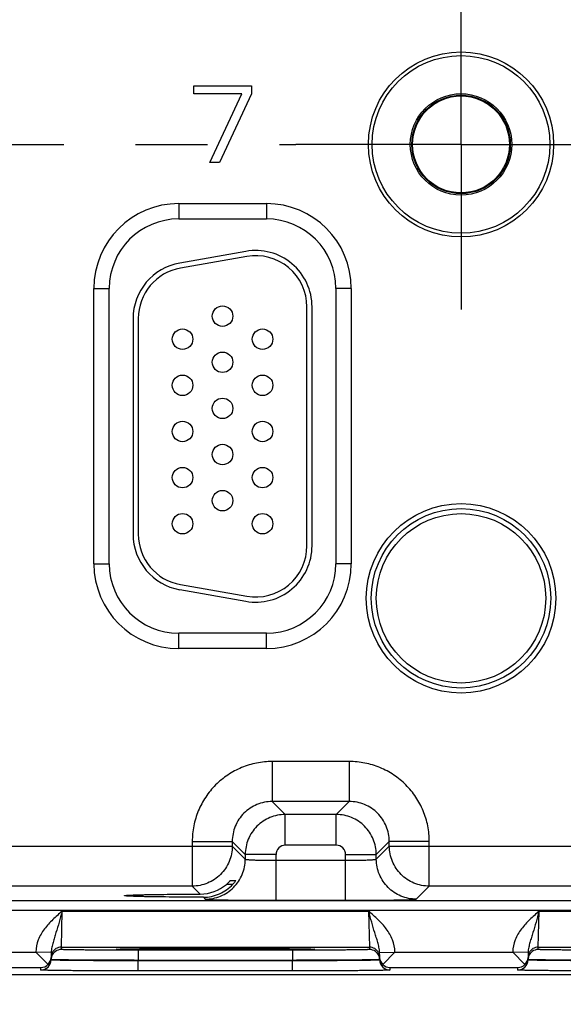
# Model space of a CAD drawing. Header units: inches. Extents: x 0 to 34, y 0 to 22.
# Tile 57 of 139: x 14.7 to 15.8, y 14.3 to 16.2. Entities that reach past the tile are written whole.
import ezdxf

# ---------------------------------------------------------------- set-up
doc = ezdxf.new("R2010")
doc.units = ezdxf.units.IN
doc.header["$LTSCALE"] = 1.87
doc.header["$MEASUREMENT"] = 0
doc.linetypes.add('CENTER', pattern=[0.6, 0.375, -0.075, 0.075, -0.075])
doc.layers.get('0').update_dxf_attribs({"linetype": 'CONTINUOUS'})
for name, color, linetype in [('02___PRT_ALL_AXES', 7, 'CONTINUOUS'), ('03___PRT_ALL_CURVES', 7, 'CONTINUOUS'), ('DIMENSIONS', 7, 'CONTINUOUS')]:
    doc.layers.add(name, color=color, linetype=linetype)
doc.styles.get("Standard").update_dxf_attribs({"font": 'txt', "width": 0.8})
doc.dimstyles.new('DIMSTYLE_1', dxfattribs={"dimtxt": 0.125, "dimasz": 0.18, "dimexe": 0.125, "dimexo": 0.0625, "dimgap": 0.03125, "dimtad": 0, "dimtih": 1, "dimtoh": 1, "dimdsep": 46, "dimtxsty": 'STANDARD', "dimblk": '_FILLED', "dimblk1": '_FILLED', "dimblk2": '_FILLED', "dimcen": 0.09, "dimazin": 2, "dimtp": 0.001, "dimtm": 0.001, "dimtfac": 1, "dimtofl": 0, "dimtmove": 0, "dimatfit": 3, "dimldrblk": '_FILLED', "dimfxl": 1, "dimtolj": 1, "dimarcsym": 0})

# ---------------------------------------------------------------- blocks, each defined once
blk = doc.blocks.new('*D24')
at = {"layer": 'DIMENSIONS', "color": 2, "linetype": 'CONTINUOUS'}
blk.add_line((16.8158, 14.3692), (16.8158, 13.6442), dxfattribs=at)
at = {"layer": 'DIMENSIONS', "color": 2, "linetype": 'CONTINUOUS', "insert": (16.7533, 13.5817), "char_height": 0.125, "width": 1.425, "attachment_point": 3, "rotation": 90, "line_spacing_factor": 0.9}
blk.add_mtext('272.8{\\ftxt.shx;\\W1.000000;\\H0.125000; }[10.740]', dxfattribs=at)
blk = doc.blocks.new('_FILLED')
at = {"color": 0, "linetype": 'BYBLOCK'}
blk.add_solid([(0, 0), (-1, 0.174), (-1, -0.174)], dxfattribs=at)

msp = doc.modelspace()

# ---------------------------------------------------------------- linework, layer by layer
at = {"color": 7, "linetype": 'CONTINUOUS'}
for p, q in [((15.0534, 15.8362), (15.2244, 15.8362)), ((15.0534, 15.8362), (15.0534, 15.8062)), ((15.2244, 15.8362), (15.2244, 15.8062)), ((15.0534, 15.8062), (15.2244, 15.8062)), ((15.1843, 15.743), (15.0553, 15.7203)), ((15.1861, 15.7332), (15.0571, 15.7104)), ((14.8879, 15.6707), (14.9179, 15.6707)), ((14.8879, 15.1337), (14.8879, 15.6707)), ((14.9179, 15.1337), (14.9179, 15.6707)), ((15.3899, 15.6707), (15.3599, 15.6707)), ((15.3599, 15.6707), (15.3599, 15.1337)), ((15.3899, 15.6707), (15.3899, 15.1337)), ((15.3034, 15.1687), (15.3034, 15.6347)), ((15.3134, 15.1687), (15.3134, 15.6347)), ((14.9644, 15.6119), (14.9644, 15.1914)), ((14.9744, 15.6119), (14.9744, 15.1914)), ((14.8879, 15.1337), (14.9179, 15.1337)), ((15.3899, 15.1337), (15.3599, 15.1337)), ((15.0553, 15.0831), (15.1843, 15.0604)), ((15.0571, 15.093), (15.1861, 15.0702)), ((15.2244, 14.9981), (15.0534, 14.9981)), ((15.0534, 14.9681), (15.0534, 14.9981)), ((15.2244, 14.9681), (15.2244, 14.9981)), ((15.2244, 14.9681), (15.0534, 14.9681)), ((15.386, 14.7478), (15.2357, 14.7478)), ((15.2357, 14.7478), (15.2357, 14.6698)), ((15.386, 14.7478), (15.386, 14.6698)), ((15.386, 14.6698), (15.2357, 14.6698)), ((15.2357, 14.6698), (15.2611, 14.6444)), ((15.386, 14.6698), (15.3607, 14.6444)), ((15.3607, 14.6444), (15.2611, 14.6444)), ((15.2611, 14.5844), (15.2611, 14.6444)), ((15.3607, 14.5844), (15.3607, 14.6444)), ((14.534, 14.5828), (15.1577, 14.5828)), ((15.0798, 14.5918), (15.1577, 14.5918)), ((15.0798, 14.5918), (15.0798, 14.5048)), ((15.1577, 14.5918), (15.1831, 14.5665)), ((15.1577, 14.5918), (15.1577, 14.5828)), ((15.1577, 14.5828), (15.1831, 14.5574)), ((15.3607, 14.5844), (15.2611, 14.5844)), ((15.464, 14.5918), (15.4387, 14.5665)), ((15.4387, 14.5574), (15.464, 14.5828)), ((15.542, 14.5918), (15.464, 14.5918)), ((15.464, 14.5828), (15.464, 14.5918)), ((15.464, 14.5828), (16.0877, 14.5828)), ((15.542, 14.5048), (15.542, 14.5918)), ((15.2431, 14.5665), (15.1831, 14.5665)), ((15.1831, 14.5665), (15.1831, 14.5574)), ((15.2431, 14.4771), (15.2431, 14.5665)), ((15.3787, 14.5665), (15.4387, 14.5665)), ((15.3787, 14.4771), (15.3787, 14.5665)), ((15.4387, 14.5574), (15.4387, 14.5665)), ((15.2431, 14.5551), (15.3787, 14.5551)), ((15.0798, 14.5048), (14.612, 14.5048)), ((15.0954, 14.4892), (15.0798, 14.5048)), ((15.1574, 14.5082), (15.1463, 14.5082)), ((15.1545, 14.516), (15.1648, 14.516)), ((15.1587, 14.5082), (15.1574, 14.5082)), ((15.1648, 14.516), (15.1647, 14.5159)), ((15.5166, 14.4794), (15.542, 14.5048)), ((16.0098, 14.5048), (15.542, 14.5048)), ((14.9477, 14.4862), (14.9477, 14.4862)), ((15.1015, 14.4831), (15.1051, 14.4794)), ((9.1134, 14.477), (16.5115, 14.477)), ((15.2431, 14.4771), (15.3787, 14.4771)), ((9.1134, 14.458), (16.5115, 14.458)), ((14.8245, 14.3858), (14.8261, 14.4558)), ((14.8261, 14.4558), (15.4237, 14.4558)), ((15.4237, 14.4558), (15.4252, 14.3858)), ((15.7545, 14.3858), (15.7561, 14.4558)), ((15.7561, 14.4558), (16.3537, 14.4558)), ((14.5451, 14.3761), (14.7747, 14.3761)), ((14.8047, 14.3756), (14.7748, 14.3761)), ((14.7985, 14.352), (14.7748, 14.3761)), ((14.8047, 14.3756), (14.8045, 14.3658)), ((14.8245, 14.3858), (15.4252, 14.3858)), ((14.8245, 14.3811), (14.8245, 14.3858)), ((14.9311, 14.3817), (14.934, 14.382)), ((14.9341, 14.3814), (14.9311, 14.3817)), ((14.934, 14.382), (14.9451, 14.3823)), ((14.9346, 14.382), (14.9354, 14.382)), ((14.9354, 14.382), (14.9364, 14.3821)), ((14.9364, 14.3821), (14.9381, 14.3821)), ((14.9381, 14.3821), (14.9401, 14.3822)), ((14.9401, 14.3822), (14.9426, 14.3822)), ((14.9426, 14.3822), (14.9454, 14.3823)), ((14.9454, 14.3823), (14.9486, 14.3824)), ((14.9486, 14.3824), (14.9521, 14.3824)), ((14.9521, 14.3824), (14.9561, 14.3825)), ((14.9561, 14.3825), (14.9605, 14.3826)), ((14.9605, 14.3826), (14.9654, 14.3826)), ((14.9654, 14.3826), (14.9709, 14.3827)), ((14.9709, 14.3827), (14.9769, 14.3828)), ((15.2753, 14.3798), (14.9745, 14.3798)), ((14.9745, 14.3798), (14.9745, 14.36)), ((14.9769, 14.3828), (14.9836, 14.3828)), ((14.9836, 14.3828), (14.9912, 14.3829)), ((14.9912, 14.3829), (14.9999, 14.383)), ((14.9999, 14.383), (15.0096, 14.383)), ((15.0096, 14.383), (15.0202, 14.3831)), ((15.0202, 14.3831), (15.0318, 14.3832)), ((15.0318, 14.3832), (15.0444, 14.3832)), ((15.0444, 14.3832), (15.0532, 14.3833)), ((15.0532, 14.3833), (15.0626, 14.3833)), ((15.0626, 14.3833), (15.0724, 14.3833)), ((15.0724, 14.3833), (15.0827, 14.3833)), ((15.0827, 14.3833), (15.0935, 14.3833)), ((15.0935, 14.3833), (15.1048, 14.3834)), ((15.1048, 14.3834), (15.1164, 14.3834)), ((15.1164, 14.3834), (15.1276, 14.3834)), ((15.1276, 14.3834), (15.1383, 14.3834)), ((15.1383, 14.3834), (15.1534, 14.3834)), ((15.1534, 14.3834), (15.1675, 14.3833)), ((15.1675, 14.3833), (15.1808, 14.3833)), ((15.1808, 14.3833), (15.1935, 14.3833)), ((15.1935, 14.3833), (15.2055, 14.3832)), ((15.2055, 14.3832), (15.2168, 14.3832)), ((15.2168, 14.3832), (15.2274, 14.3831)), ((15.2274, 14.3831), (15.2372, 14.3831)), ((15.2372, 14.3831), (15.2463, 14.383)), ((15.2463, 14.383), (15.2546, 14.3829)), ((15.2546, 14.3829), (15.2623, 14.3829)), ((15.2623, 14.3829), (15.2694, 14.3828)), ((15.2694, 14.3828), (15.2758, 14.3827)), ((15.2753, 14.3798), (15.2753, 14.36)), ((15.2758, 14.3827), (15.2817, 14.3827)), ((15.2817, 14.3827), (15.2869, 14.3826)), ((15.2869, 14.3826), (15.2917, 14.3825)), ((15.2917, 14.3825), (15.2959, 14.3825)), ((15.2959, 14.3825), (15.2996, 14.3824)), ((15.2996, 14.3824), (15.303, 14.3823)), ((15.303, 14.3823), (15.3059, 14.3823)), ((15.3046, 14.3823), (15.3157, 14.382)), ((15.3059, 14.3823), (15.3084, 14.3822)), ((15.3084, 14.3822), (15.3106, 14.3822)), ((15.3106, 14.3822), (15.3124, 14.3821)), ((15.3124, 14.3821), (15.3139, 14.382)), ((15.3139, 14.382), (15.3147, 14.382)), ((15.3157, 14.382), (15.3186, 14.3817)), ((15.3186, 14.3817), (15.3157, 14.3814)), ((15.4252, 14.3858), (15.4252, 14.3811)), ((15.4451, 14.3756), (15.475, 14.3761)), ((15.4452, 14.3658), (15.4451, 14.3756)), ((15.4513, 14.352), (15.4751, 14.3761)), ((15.4751, 14.3761), (15.7047, 14.3761)), ((15.7347, 14.3756), (15.7048, 14.3761)), ((15.7285, 14.352), (15.7048, 14.3761)), ((15.7347, 14.3756), (15.7345, 14.3658)), ((15.7545, 14.3858), (16.3552, 14.3858)), ((15.7545, 14.3811), (15.7545, 14.3858)), ((14.8045, 14.3608), (14.8045, 14.3658)), ((14.8045, 14.3615), (14.8045, 14.3608)), ((14.8052, 14.3614), (14.8045, 14.3615)), ((15.2753, 14.36), (14.9745, 14.36)), ((14.9745, 14.36), (14.9745, 14.3593)), ((15.2753, 14.3593), (14.9745, 14.3593)), ((14.9745, 14.3395), (14.9745, 14.3593)), ((15.2753, 14.36), (15.2753, 14.3593)), ((15.2753, 14.3395), (15.2753, 14.3593)), ((15.4452, 14.3615), (15.4446, 14.3614)), ((15.4452, 14.3658), (15.4452, 14.3608)), ((15.4452, 14.3615), (15.4452, 14.3608)), ((15.7345, 14.3608), (15.7345, 14.3658)), ((15.7345, 14.3615), (15.7345, 14.3608)), ((15.7352, 14.3614), (15.7345, 14.3615)), ((16.7158, 14.3317), (7.2924, 14.3317)), ((14.5352, 14.3461), (14.7845, 14.3461)), ((14.7845, 14.3411), (14.7845, 14.3461)), ((15.2753, 14.3395), (14.9745, 14.3395)), ((15.4652, 14.3461), (15.7145, 14.3461)), ((15.4652, 14.3461), (15.4652, 14.3411)), ((15.7145, 14.3411), (15.7145, 14.3461))]:
    msp.add_line(p, q, dxfattribs=at)
for points in [[(14.9334, 14.3819), (14.9334, 14.3819), (14.9335, 14.3819), (14.9336, 14.3819), (14.9338, 14.3819), (14.934, 14.382), (14.9343, 14.382), (14.9346, 14.382)], [(15.3147, 14.382), (15.3154, 14.382), (15.3156, 14.382), (15.3159, 14.3819), (15.3161, 14.3819), (15.3162, 14.3819), (15.3163, 14.3819), (15.3164, 14.3819)]]:
    msp.add_lwpolyline(points, dxfattribs=at)
for centre, radius in [((15.6039, 15.9516), 0.1805), ((15.6039, 15.9516), 0.1734), ((15.6039, 15.9516), 0.0989), ((15.6039, 15.9516), 0.096), ((15.6039, 15.9516), 0.0945), ((15.1389, 15.6167), 0.02), ((15.0609, 15.5717), 0.02), ((15.2169, 15.5717), 0.02), ((15.1389, 15.5267), 0.02), ((15.0609, 15.4817), 0.02), ((15.2169, 15.4817), 0.02), ((15.1389, 15.4367), 0.02), ((15.0609, 15.3917), 0.02), ((15.2169, 15.3917), 0.02), ((15.1389, 15.3467), 0.02), ((15.0609, 15.3017), 0.02), ((15.2169, 15.3017), 0.02), ((15.1389, 15.2567), 0.02), ((15.6039, 15.0662), 0.1848), ((15.0609, 15.2117), 0.02), ((15.2169, 15.2117), 0.02), ((15.6039, 15.0662), 0.175), ((15.6039, 15.0662), 0.1652)]:
    msp.add_circle(centre, radius, dxfattribs=at)
for centre, radius, start, end in [((15.0534, 15.6707), 0.1655, 90, 180), ((15.2244, 15.6707), 0.1655, 0, 90), ((15.0534, 15.6707), 0.1355, 90, 180), ((15.2244, 15.6707), 0.1355, 0, 90), ((15.2034, 15.6347), 0.11, 0, 100), ((15.2034, 15.6347), 0.1, 0, 100), ((15.0744, 15.6119), 0.11, 100, 180), ((15.0744, 15.6119), 0.1, 100, 180), ((15.0744, 15.1914), 0.11, 180, 260), ((15.0744, 15.1914), 0.1, 180, 260), ((15.2034, 15.1687), 0.11, 260, 360), ((15.2034, 15.1687), 0.1, 260, 360), ((15.0534, 15.1337), 0.1655, 180, 270), ((15.0534, 15.1337), 0.1355, 180, 270), ((15.2244, 15.1337), 0.1655, 270, 360), ((15.2244, 15.1337), 0.1355, 270, 360), ((15.2611, 14.5665), 0.018, 89.9965, 180.0035), ((15.3607, 14.5665), 0.018, 359.9965, 90.0035), ((15.0951, 14.5678), 0.0786, 270.1947, 310.6943), ((14.8246, 14.3611), 0.02, 161.2042, 170.0947), ((14.8245, 14.3611), 0.02, 89.9994, 161.1986), ((14.8245, 14.3658), 0.02, 89.9998, 153.5736), ((15.4252, 14.3658), 0.02, 26.4264, 90.0002), ((15.4252, 14.3611), 0.02, 18.8014, 90.0006), ((15.4252, 14.3611), 0.02, 9.9053, 18.7958), ((15.7546, 14.3611), 0.02, 161.2042, 170.0947), ((15.7545, 14.3611), 0.02, 89.9994, 161.1986), ((15.7545, 14.3658), 0.02, 89.9998, 153.5736), ((14.7845, 14.3611), 0.02, 269.9989, 358.9989), ((14.7843, 14.3663), 0.0202, 270.6789, 314.5862), ((14.7849, 14.3662), 0.0197, 313.7787, 358.9472), ((14.8246, 14.3611), 0.02, 170.1075, 178.9921), ((15.4252, 14.3611), 0.02, 1.0079, 9.8925), ((15.4649, 14.3662), 0.0197, 181.0528, 226.2213), ((15.4652, 14.3611), 0.02, 181.0011, 270.0011), ((15.4655, 14.3663), 0.0202, 225.4138, 269.3211), ((15.7145, 14.3611), 0.02, 269.9989, 358.9989), ((15.7143, 14.3663), 0.0202, 270.6789, 314.5862), ((15.7149, 14.3662), 0.0197, 313.7787, 358.9472), ((15.7546, 14.3611), 0.02, 170.1075, 178.9921)]:
    msp.add_arc(centre, radius, start, end, dxfattribs=at)
for points, knots in [([(15.2357, 14.7478), (15.2255, 14.7478), (15.2051, 14.7458), (15.1757, 14.7369), (15.1485, 14.7224), (15.1247, 14.7028), (15.1052, 14.679), (15.0907, 14.6519), (15.0818, 14.6225), (15.0798, 14.602), (15.0798, 14.5918)], [0, 0, 0, 0, 0.125, 0.25, 0.375, 0.5, 0.625, 0.75, 0.875, 1, 1, 1, 1]), ([(15.542, 14.5918), (15.542, 14.602), (15.54, 14.6225), (15.5311, 14.6519), (15.5166, 14.679), (15.4971, 14.7028), (15.4733, 14.7224), (15.4461, 14.7369), (15.4167, 14.7458), (15.3962, 14.7478), (15.386, 14.7478)], [0, 0, 0, 0, 0.125, 0.25, 0.375, 0.5, 0.625, 0.75, 0.875, 1, 1, 1, 1]), ([(15.2357, 14.6698), (15.2306, 14.6698), (15.2204, 14.6688), (15.2009, 14.6629), (15.1791, 14.6484), (15.1647, 14.6267), (15.1588, 14.6071), (15.1577, 14.5969), (15.1577, 14.5918)], [0, 0, 0, 0, 0.125293, 0.250594, 0.5, 0.749406, 0.874707, 1, 1, 1, 1]), ([(15.464, 14.5918), (15.464, 14.5969), (15.463, 14.6071), (15.4571, 14.6267), (15.4427, 14.6484), (15.4209, 14.6629), (15.4014, 14.6688), (15.3911, 14.6698), (15.386, 14.6698)], [0, 0, 0, 0, 0.125293, 0.250594, 0.5, 0.749406, 0.874707, 1, 1, 1, 1]), ([(15.2611, 14.6444), (15.256, 14.6444), (15.2458, 14.6434), (15.2262, 14.6375), (15.2045, 14.623), (15.1901, 14.6013), (15.1841, 14.5818), (15.1831, 14.5715), (15.1831, 14.5665)], [0, 0, 0, 0, 0.125297, 0.250597, 0.5, 0.749403, 0.874703, 1, 1, 1, 1]), ([(15.4387, 14.5665), (15.4387, 14.5715), (15.4377, 14.5818), (15.4317, 14.6013), (15.4173, 14.623), (15.3956, 14.6375), (15.376, 14.6434), (15.3658, 14.6444), (15.3607, 14.6444)], [0, 0, 0, 0, 0.125297, 0.250597, 0.5, 0.749403, 0.874703, 1, 1, 1, 1]), ([(15.1577, 14.5828), (15.1577, 14.5777), (15.1567, 14.5675), (15.1508, 14.5479), (15.1363, 14.5262), (15.1146, 14.5117), (15.0951, 14.5058), (15.0849, 14.5048), (15.0798, 14.5048)], [0, 0, 0, 0, 0.125294, 0.250593, 0.5, 0.749407, 0.874706, 1, 1, 1, 1]), ([(15.542, 14.5048), (15.5369, 14.5048), (15.5267, 14.5058), (15.5071, 14.5117), (15.4854, 14.5262), (15.471, 14.5479), (15.4651, 14.5675), (15.464, 14.5777), (15.464, 14.5828)], [0, 0, 0, 0, 0.125294, 0.250593, 0.5, 0.749407, 0.874706, 1, 1, 1, 1]), ([(15.1051, 14.4794), (15.1102, 14.4794), (15.1205, 14.4805), (15.14, 14.4864), (15.1617, 14.5008), (15.1762, 14.5225), (15.1821, 14.5421), (15.1831, 14.5523), (15.1831, 14.5574)], [0, 0, 0, 0, 0.125294, 0.250593, 0.5, 0.749407, 0.874706, 1, 1, 1, 1]), ([(15.1831, 14.5574), (15.1831, 14.5574), (15.1833, 14.5573), (15.1837, 14.5571), (15.1846, 14.5569), (15.1861, 14.5567), (15.1882, 14.5565), (15.1907, 14.5563), (15.1937, 14.5561), (15.1972, 14.5559), (15.2027, 14.5557), (15.2105, 14.5554), (15.2207, 14.5552), (15.2317, 14.5551), (15.2392, 14.5551), (15.2431, 14.5551)], [0, 0, 0, 0, 0.0028, 0.007571, 0.023737, 0.048903, 0.082928, 0.12553, 0.176328, 0.234857, 0.300574, 0.451057, 0.622157, 0.807459, 1, 1, 1, 1]), ([(15.3787, 14.5551), (15.3825, 14.5551), (15.3901, 14.5551), (15.4011, 14.5552), (15.4113, 14.5554), (15.419, 14.5557), (15.4245, 14.5559), (15.4281, 14.5561), (15.4311, 14.5563), (15.4336, 14.5565), (15.4357, 14.5567), (15.4372, 14.5569), (15.4381, 14.5571), (15.4385, 14.5573), (15.4386, 14.5574), (15.4387, 14.5574)], [0, 0, 0, 0, 0.192541, 0.377843, 0.548943, 0.699426, 0.765143, 0.823672, 0.87447, 0.917072, 0.951097, 0.976263, 0.992429, 0.9972, 1, 1, 1, 1]), ([(15.5166, 14.4794), (15.5116, 14.4794), (15.5013, 14.4805), (15.4818, 14.4864), (15.4601, 14.5008), (15.4456, 14.5225), (15.4397, 14.5421), (15.4387, 14.5523), (15.4387, 14.5574)], [0, 0, 0, 0, 0.125294, 0.250593, 0.5, 0.749407, 0.874706, 1, 1, 1, 1]), ([(15.1015, 14.4831), (15.1068, 14.4831), (15.1176, 14.4842), (15.1331, 14.4892), (15.1472, 14.4972), (15.1552, 14.5044), (15.1588, 14.5084)], [0, 0, 0, 0, 0.250118, 0.501126, 0.751236, 1, 1, 1, 1]), ([(15.1463, 14.5082), (15.1473, 14.5091), (15.1487, 14.5103), (15.1505, 14.512), (15.1517, 14.5132), (15.1526, 14.5141), (15.1532, 14.5148), (15.1536, 14.5152), (15.1539, 14.5155), (15.1542, 14.5158), (15.1543, 14.5159), (15.1544, 14.516), (15.1545, 14.516)], [0, 0, 0, 0, 0.341702, 0.502899, 0.652635, 0.78554, 0.843509, 0.89438, 0.936884, 0.969608, 0.991086, 1, 1, 1, 1]), ([(15.1647, 14.5159), (15.1645, 14.5156), (15.1639, 14.5146), (15.1626, 14.5128), (15.1609, 14.5107), (15.1596, 14.5092), (15.1588, 14.5084)], [0, 0, 0, 0, 0.13164, 0.367797, 0.667081, 1, 1, 1, 1]), ([(14.9477, 14.4862), (14.9477, 14.4863), (14.9481, 14.4864), (14.9486, 14.4865), (14.9495, 14.4866), (14.9507, 14.4867), (14.9522, 14.4869), (14.9541, 14.487), (14.9563, 14.4871), (14.9599, 14.4873), (14.9652, 14.4875), (14.9724, 14.4878), (14.9807, 14.488), (14.9902, 14.4882), (15.0007, 14.4884), (15.0165, 14.4886), (15.0382, 14.4889), (15.066, 14.4891), (15.0854, 14.4892), (15.0954, 14.4892)], [0, 0, 0, 0, 0.001709, 0.005556, 0.011638, 0.019956, 0.0305, 0.043254, 0.0582, 0.075322, 0.116004, 0.164976, 0.221806, 0.28605, 0.357276, 0.434971, 0.607197, 0.797449, 1, 1, 1, 1]), ([(15.1015, 14.4831), (15.0911, 14.4831), (15.071, 14.4832), (15.0421, 14.4834), (15.0194, 14.4837), (15.0029, 14.4839), (14.9919, 14.4841), (14.982, 14.4843), (14.9733, 14.4846), (14.9657, 14.4848), (14.9602, 14.485), (14.9565, 14.4852), (14.9542, 14.4853), (14.9523, 14.4855), (14.9507, 14.4856), (14.9494, 14.4857), (14.9485, 14.4859), (14.948, 14.486), (14.9477, 14.4861), (14.9477, 14.4862)], [0, 0, 0, 0, 0.201704, 0.391975, 0.564695, 0.642735, 0.714311, 0.77887, 0.835947, 0.885085, 0.925824, 0.942927, 0.957818, 0.970479, 0.980894, 0.989046, 0.994923, 0.998531, 1, 1, 1, 1]), ([(15.1051, 14.4794), (15.1052, 14.4794), (15.1055, 14.4793), (15.1061, 14.4792), (15.1071, 14.4791), (15.1083, 14.479), (15.1099, 14.4789), (15.1126, 14.4787), (15.1167, 14.4785), (15.1226, 14.4783), (15.1296, 14.4781), (15.1376, 14.4779), (15.1467, 14.4778), (15.1567, 14.4776), (15.1715, 14.4774), (15.1915, 14.4772), (15.2168, 14.4771), (15.2342, 14.4771), (15.2431, 14.4771)], [0, 0, 0, 0, 0.002193, 0.006647, 0.013412, 0.022485, 0.033853, 0.04749, 0.081447, 0.124043, 0.174882, 0.233486, 0.299305, 0.371722, 0.450054, 0.621468, 0.80711, 1, 1, 1, 1]), ([(15.3787, 14.4771), (15.3876, 14.4771), (15.405, 14.4771), (15.4303, 14.4772), (15.4503, 14.4774), (15.4651, 14.4776), (15.4751, 14.4778), (15.4842, 14.4779), (15.4922, 14.4781), (15.4992, 14.4783), (15.5051, 14.4785), (15.5092, 14.4787), (15.5119, 14.4789), (15.5135, 14.479), (15.5147, 14.4791), (15.5157, 14.4792), (15.5163, 14.4793), (15.5166, 14.4794), (15.5166, 14.4794)], [0, 0, 0, 0, 0.19289, 0.378532, 0.549946, 0.628278, 0.700695, 0.766514, 0.825118, 0.875957, 0.918553, 0.95251, 0.966147, 0.977515, 0.986588, 0.993353, 0.997807, 1, 1, 1, 1]), ([(14.8261, 14.4558), (14.8199, 14.4505), (14.8076, 14.4398), (14.7909, 14.4218), (14.7784, 14.4005), (14.7749, 14.3843), (14.7747, 14.3761)], [0, 0, 0, 0, 0.250491, 0.500785, 0.750673, 1, 1, 1, 1]), ([(14.8261, 14.4558), (14.8241, 14.4487), (14.8203, 14.4347), (14.8152, 14.4176), (14.8111, 14.4046), (14.8082, 14.3951), (14.8057, 14.3855), (14.8048, 14.3789), (14.8047, 14.3756)], [0, 0, 0, 0, 0.266692, 0.521429, 0.642947, 0.761732, 0.879897, 1, 1, 1, 1]), ([(15.4751, 14.3761), (15.4749, 14.3843), (15.4714, 14.4005), (15.4589, 14.4218), (15.4422, 14.4398), (15.4298, 14.4505), (15.4237, 14.4558)], [0, 0, 0, 0, 0.249327, 0.499215, 0.749509, 1, 1, 1, 1]), ([(15.4451, 14.3756), (15.445, 14.3789), (15.4441, 14.3855), (15.4416, 14.3951), (15.4387, 14.4046), (15.4345, 14.4176), (15.4295, 14.4347), (15.4256, 14.4487), (15.4237, 14.4558)], [0, 0, 0, 0, 0.120105, 0.238271, 0.357058, 0.478575, 0.733309, 1, 1, 1, 1]), ([(15.7561, 14.4558), (15.7499, 14.4505), (15.7376, 14.4398), (15.7209, 14.4218), (15.7084, 14.4005), (15.7049, 14.3843), (15.7047, 14.3761)], [0, 0, 0, 0, 0.250491, 0.500785, 0.750673, 1, 1, 1, 1]), ([(15.7561, 14.4558), (15.7541, 14.4487), (15.7503, 14.4347), (15.7452, 14.4176), (15.7411, 14.4046), (15.7382, 14.3951), (15.7357, 14.3855), (15.7348, 14.3789), (15.7347, 14.3756)], [0, 0, 0, 0, 0.266692, 0.521429, 0.642947, 0.761732, 0.879897, 1, 1, 1, 1]), ([(14.9745, 14.3798), (14.9648, 14.3798), (14.9456, 14.3799), (14.9221, 14.3799), (14.904, 14.38), (14.8915, 14.3801), (14.8797, 14.3801), (14.8688, 14.3802), (14.859, 14.3803), (14.8502, 14.3804), (14.8427, 14.3805), (14.8372, 14.3806), (14.8334, 14.3807), (14.8311, 14.3808), (14.8292, 14.3808), (14.8275, 14.3809), (14.8263, 14.3809), (14.8255, 14.381), (14.825, 14.381), (14.8247, 14.3811), (14.8246, 14.3811), (14.8245, 14.3811), (14.8245, 14.3811)], [0, 0, 0, 0, 0.195055, 0.382618, 0.471318, 0.555479, 0.63429, 0.706994, 0.772888, 0.831338, 0.881783, 0.923737, 0.941401, 0.956797, 0.96989, 0.980648, 0.989047, 0.995068, 0.997183, 0.998702, 0.99963, 1, 1, 1, 1]), ([(15.3157, 14.3814), (15.3128, 14.3812), (15.3051, 14.381), (15.291, 14.3808), (15.2718, 14.3806), (15.2482, 14.3804), (15.2208, 14.3802), (15.1793, 14.38), (15.1249, 14.38), (15.0705, 14.38), (15.029, 14.3802), (15.0016, 14.3804), (14.978, 14.3806), (14.9588, 14.3808), (14.9447, 14.381), (14.937, 14.3812), (14.9341, 14.3814)], [0, 0, 0, 0, 0.022906, 0.06031, 0.11107, 0.173648, 0.246144, 0.326353, 0.500006, 0.673658, 0.753866, 0.82636, 0.888937, 0.939695, 0.977096, 1, 1, 1, 1]), ([(14.9451, 14.3823), (14.9548, 14.3825), (14.9785, 14.3828), (15.0195, 14.3831), (15.0697, 14.3833), (15.1248, 14.3834), (15.1798, 14.3833), (15.23, 14.3831), (15.2711, 14.3828), (15.2949, 14.3825), (15.3046, 14.3823)], [0, 0, 0, 0, 0.080733, 0.198179, 0.34206, 0.499782, 0.657534, 0.801504, 0.91909, 1, 1, 1, 1]), ([(15.4252, 14.3811), (15.4252, 14.3811), (15.4251, 14.3811), (15.425, 14.3811), (15.4248, 14.381), (15.4243, 14.381), (15.4235, 14.3809), (15.4222, 14.3809), (15.4206, 14.3808), (15.4187, 14.3808), (15.4164, 14.3807), (15.4126, 14.3806), (15.4071, 14.3805), (15.3996, 14.3804), (15.3908, 14.3803), (15.381, 14.3802), (15.3701, 14.3801), (15.3583, 14.3801), (15.3457, 14.38), (15.3277, 14.3799), (15.3041, 14.3799), (15.285, 14.3798), (15.2753, 14.3798)], [0, 0, 0, 0, 0.00037, 0.001298, 0.002817, 0.004932, 0.010953, 0.019352, 0.03011, 0.043203, 0.058599, 0.076263, 0.118217, 0.168662, 0.227112, 0.293006, 0.36571, 0.444521, 0.528682, 0.617382, 0.804945, 1, 1, 1, 1]), ([(15.9045, 14.3798), (15.8948, 14.3798), (15.8756, 14.3799), (15.8521, 14.3799), (15.834, 14.38), (15.8215, 14.3801), (15.8097, 14.3801), (15.7988, 14.3802), (15.789, 14.3803), (15.7802, 14.3804), (15.7727, 14.3805), (15.7672, 14.3806), (15.7634, 14.3807), (15.7611, 14.3808), (15.7592, 14.3808), (15.7575, 14.3809), (15.7563, 14.3809), (15.7555, 14.381), (15.755, 14.381), (15.7547, 14.3811), (15.7546, 14.3811), (15.7545, 14.3811), (15.7545, 14.3811)], [0, 0, 0, 0, 0.195055, 0.382618, 0.471318, 0.555479, 0.63429, 0.706994, 0.772888, 0.831338, 0.881783, 0.923737, 0.941401, 0.956797, 0.96989, 0.980648, 0.989047, 0.995068, 0.997183, 0.998702, 0.99963, 1, 1, 1, 1]), ([(14.9745, 14.3593), (14.9635, 14.3593), (14.9418, 14.3592), (14.9151, 14.3593), (14.8946, 14.3593), (14.8804, 14.3594), (14.867, 14.3595), (14.8547, 14.3596), (14.8435, 14.3597), (14.8336, 14.3598), (14.8251, 14.3599), (14.8188, 14.3601), (14.8146, 14.3602), (14.812, 14.3603), (14.8098, 14.3603), (14.8079, 14.3604), (14.8065, 14.3605), (14.8056, 14.3606), (14.805, 14.3606), (14.8048, 14.3607), (14.8046, 14.3607), (14.8045, 14.3608), (14.8045, 14.3608)], [0, 0, 0, 0, 0.195043, 0.382595, 0.47129, 0.555447, 0.634254, 0.706953, 0.772843, 0.831289, 0.88173, 0.923681, 0.941343, 0.956739, 0.969832, 0.98059, 0.988991, 0.995016, 0.997136, 0.998661, 0.9996, 1, 1, 1, 1]), ([(14.9745, 14.36), (14.954, 14.3601), (14.9241, 14.3602), (14.8858, 14.3604), (14.861, 14.3605), (14.8401, 14.3607), (14.8255, 14.3609), (14.8162, 14.3611), (14.8113, 14.3612), (14.8078, 14.3613), (14.8059, 14.3613), (14.8052, 14.3614)], [0, 0, 0, 0, 0.3638, 0.530056, 0.678138, 0.802967, 0.900264, 0.937507, 0.966697, 0.987587, 1, 1, 1, 1]), ([(15.4446, 14.3614), (15.4439, 14.3613), (15.442, 14.3613), (15.4385, 14.3612), (15.4336, 14.3611), (15.4243, 14.3609), (15.4097, 14.3607), (15.3888, 14.3605), (15.364, 14.3604), (15.3257, 14.3602), (15.2958, 14.3601), (15.2753, 14.36)], [0, 0, 0, 0, 0.012413, 0.033303, 0.062493, 0.099736, 0.197033, 0.321862, 0.469944, 0.6362, 1, 1, 1, 1]), ([(15.4452, 14.3608), (15.4452, 14.3608), (15.4452, 14.3607), (15.445, 14.3607), (15.4447, 14.3606), (15.4442, 14.3606), (15.4433, 14.3605), (15.4418, 14.3604), (15.44, 14.3603), (15.4378, 14.3603), (15.4352, 14.3602), (15.4309, 14.3601), (15.4247, 14.3599), (15.4161, 14.3598), (15.4062, 14.3597), (15.3951, 14.3596), (15.3828, 14.3595), (15.3694, 14.3594), (15.3551, 14.3593), (15.3347, 14.3593), (15.308, 14.3592), (15.2863, 14.3593), (15.2753, 14.3593)], [0, 0, 0, 0, 0.0004, 0.001339, 0.002864, 0.004984, 0.011009, 0.01941, 0.030168, 0.043261, 0.058657, 0.076319, 0.11827, 0.168711, 0.227157, 0.293047, 0.365746, 0.444553, 0.52871, 0.617405, 0.804957, 1, 1, 1, 1]), ([(15.9045, 14.3593), (15.8935, 14.3593), (15.8718, 14.3592), (15.8451, 14.3593), (15.8246, 14.3593), (15.8104, 14.3594), (15.797, 14.3595), (15.7847, 14.3596), (15.7735, 14.3597), (15.7636, 14.3598), (15.7551, 14.3599), (15.7488, 14.3601), (15.7446, 14.3602), (15.742, 14.3603), (15.7398, 14.3603), (15.7379, 14.3604), (15.7365, 14.3605), (15.7356, 14.3606), (15.735, 14.3606), (15.7348, 14.3607), (15.7346, 14.3607), (15.7345, 14.3608), (15.7345, 14.3608)], [0, 0, 0, 0, 0.195043, 0.382595, 0.47129, 0.555447, 0.634254, 0.706953, 0.772843, 0.831289, 0.88173, 0.923681, 0.941343, 0.956739, 0.969832, 0.98059, 0.988991, 0.995016, 0.997136, 0.998661, 0.9996, 1, 1, 1, 1]), ([(15.9045, 14.36), (15.884, 14.3601), (15.8541, 14.3602), (15.8158, 14.3604), (15.791, 14.3605), (15.7701, 14.3607), (15.7555, 14.3609), (15.7462, 14.3611), (15.7413, 14.3612), (15.7378, 14.3613), (15.7359, 14.3613), (15.7352, 14.3614)], [0, 0, 0, 0, 0.3638, 0.530056, 0.678138, 0.802967, 0.900264, 0.937507, 0.966697, 0.987587, 1, 1, 1, 1]), ([(14.9745, 14.3395), (14.9622, 14.3395), (14.9379, 14.3395), (14.9081, 14.3396), (14.8852, 14.3397), (14.8693, 14.3397), (14.8544, 14.3398), (14.8406, 14.3399), (14.8281, 14.3401), (14.8171, 14.3402), (14.8088, 14.3403), (14.8029, 14.3404), (14.7991, 14.3405), (14.7958, 14.3406), (14.7929, 14.3406), (14.7904, 14.3407), (14.7883, 14.3408), (14.7869, 14.3409), (14.786, 14.3409), (14.7855, 14.341), (14.7851, 14.341), (14.7848, 14.341), (14.7846, 14.3411), (14.7845, 14.3411), (14.7845, 14.3411)], [0, 0, 0, 0, 0.195055, 0.382618, 0.471317, 0.555479, 0.63429, 0.706993, 0.772888, 0.831338, 0.881783, 0.903849, 0.923737, 0.941401, 0.956797, 0.96989, 0.980648, 0.989047, 0.992355, 0.995068, 0.997183, 0.998702, 0.99963, 1, 1, 1, 1]), ([(15.4652, 14.3411), (15.4652, 14.3411), (15.4651, 14.3411), (15.465, 14.341), (15.4647, 14.341), (15.4643, 14.341), (15.4638, 14.3409), (15.4629, 14.3409), (15.4614, 14.3408), (15.4594, 14.3407), (15.4569, 14.3406), (15.454, 14.3406), (15.4506, 14.3405), (15.4469, 14.3404), (15.441, 14.3403), (15.4327, 14.3402), (15.4216, 14.3401), (15.4092, 14.3399), (15.3954, 14.3398), (15.3805, 14.3397), (15.3645, 14.3397), (15.3417, 14.3396), (15.3119, 14.3395), (15.2876, 14.3395), (15.2753, 14.3395)], [0, 0, 0, 0, 0.00037, 0.001298, 0.002817, 0.004932, 0.007645, 0.010953, 0.019352, 0.03011, 0.043203, 0.058599, 0.076263, 0.096151, 0.118217, 0.168662, 0.227112, 0.293007, 0.36571, 0.444521, 0.528683, 0.617383, 0.804945, 1, 1, 1, 1]), ([(15.9045, 14.3395), (15.8922, 14.3395), (15.8679, 14.3395), (15.8381, 14.3396), (15.8152, 14.3397), (15.7993, 14.3397), (15.7844, 14.3398), (15.7706, 14.3399), (15.7581, 14.3401), (15.7471, 14.3402), (15.7388, 14.3403), (15.7329, 14.3404), (15.7291, 14.3405), (15.7258, 14.3406), (15.7229, 14.3406), (15.7204, 14.3407), (15.7183, 14.3408), (15.7169, 14.3409), (15.716, 14.3409), (15.7155, 14.341), (15.7151, 14.341), (15.7148, 14.341), (15.7146, 14.3411), (15.7145, 14.3411), (15.7145, 14.3411)], [0, 0, 0, 0, 0.195055, 0.382618, 0.471317, 0.555479, 0.63429, 0.706993, 0.772888, 0.831338, 0.881783, 0.903849, 0.923737, 0.941401, 0.956797, 0.96989, 0.980648, 0.989047, 0.992355, 0.995068, 0.997183, 0.998702, 0.99963, 1, 1, 1, 1])]:
    msp.add_open_spline(points, degree=3, knots=knots, dxfattribs=at)
for points in [[(14.8066, 14.3747), (14.8053, 14.3721), (14.8046, 14.3692), (14.8045, 14.3663)], [(15.4431, 14.3747), (15.4444, 14.3721), (15.4452, 14.3692), (15.4452, 14.3663)], [(15.7366, 14.3747), (15.7353, 14.3721), (15.7346, 14.3692), (15.7345, 14.3663)]]:
    msp.add_open_spline(points, degree=3, dxfattribs=at)
at = {"layer": '02___PRT_ALL_AXES', "color": 7, "linetype": 'CENTER'}
for p, q in [((15.6039, 15.9516), (15.6039, 16.2735)), ((11.8839, 15.9516), (15.282, 15.9516)), ((15.6039, 15.9516), (15.282, 15.9516)), ((15.6039, 15.9516), (15.9257, 15.9516)), ((15.6039, 15.9516), (15.6039, 15.6298))]:
    msp.add_line(p, q, dxfattribs=at)
at = {"layer": '03___PRT_ALL_CURVES', "color": 4, "linetype": 'CONTINUOUS'}
for p, q in [((15.0826, 16.0662), (15.1951, 16.0662)), ((15.0826, 16.0502), (15.0826, 16.0662)), ((15.1951, 16.0662), (15.1951, 16.0502)), ((15.1764, 16.0502), (15.0826, 16.0502)), ((15.1139, 15.9162), (15.1764, 16.0502)), ((15.1951, 16.0502), (15.1326, 15.9162)), ((15.1326, 15.9162), (15.1139, 15.9162))]:
    msp.add_line(p, q, dxfattribs=at)

# ---------------------------------------------------------------- dimensions: what is measured, and where the dimension line sits
at = {"layer": 'DIMENSIONS', "color": 2, "linetype": 'CONTINUOUS'}
dim = msp.add_ordinate_dim(feature_location=(16.8158, 14.3692), offset=(0, -0.725), dtype=1, origin=(6.0757, 14.4326), dimstyle='DIMSTYLE_1', dxfattribs=at)
dim.commit()
dim.dimension.update_dxf_attribs({"geometry": '*D24', "text_midpoint": (16.8158, 12.8692)})

doc.saveas('drawing.dxf')
